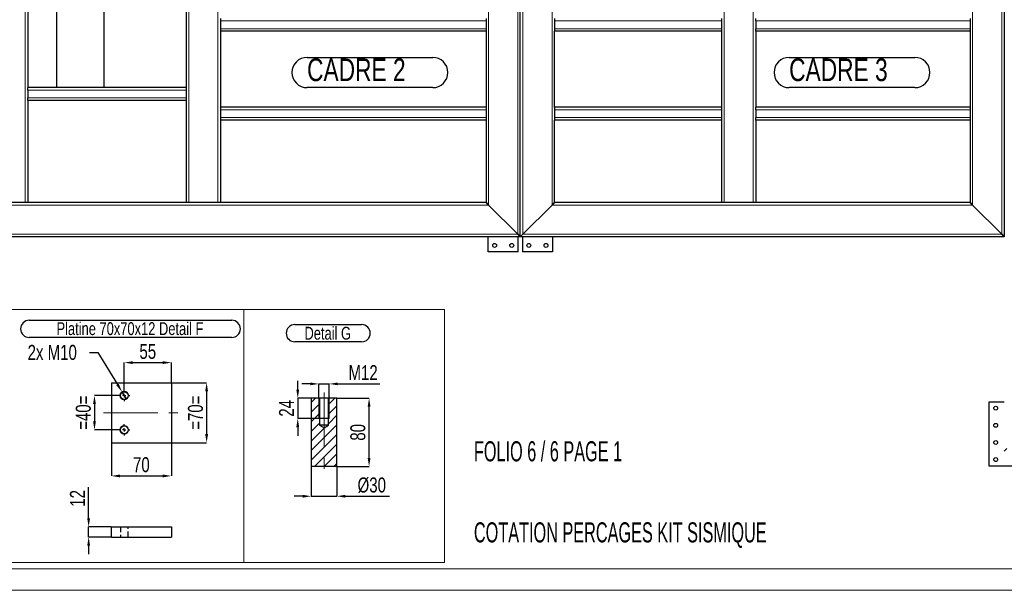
# Model space of a CAD drawing. Header units: millimetres. Extents: x 0 to 1712, y 0 to 594.
# Tile 4 of 18: x 317 to 547, y 0 to 133. Entities that reach past the tile are written whole.
import ezdxf

# ---------------------------------------------------------------- set-up
doc = ezdxf.new("R2010")
doc.units = ezdxf.units.MM
doc.header["$PDSIZE"] = -1
doc.linetypes.add('CENTERX2', pattern=[20.32, 12.7, -2.54, 2.54, -2.54])
doc.linetypes.add('HIDDEN', pattern=[1.905, 1.27, -0.635])
for name, color, linetype in [('COTES', 1, 'Continuous'), ('NOTES', 6, 'Continuous'), ('TRAIT-FINS', 9, 'Continuous'), ('TRAIT-MIXTES', 3, 'CENTERX2'), ('TRAIT-TIRET', 2, 'HIDDEN')]:
    doc.layers.add(name, color=color, linetype=linetype)
doc.layers.add('TRAIT-FORT', color=4, linetype='Continuous', lineweight=25)
doc.styles.add('SLDTEXTSTYLE0', font='TXT', dxfattribs={"width": 0.75})
doc.styles.add('SLDTEXTSTYLE1', font='TXT', dxfattribs={"width": 0.605})
doc.dimstyles.new('SLDDIMSTYLE3', dxfattribs={"dimtxt": 3.5, "dimasz": 2, "dimexe": 0, "dimexo": 0.0625, "dimgap": 0.875, "dimtad": 0, "dimtih": 1, "dimtoh": 1, "dimdec": 0, "dimlfac": 5, "dimrnd": 1e-09, "dimzin": 12, "dimdsep": 46, "dimtxsty": 'SLDTEXTSTYLE0', "dimblk1": 'NONE', "dimsah": 1, "dimcen": 0, "dimadec": 0, "dimazin": 3, "dimtfac": 1, "dimtdec": 0, "dimtmove": 0, "dimatfit": 3, "dimldrblk": 'NONE', "dimfxl": 1, "dimfrac": 2, "dimtolj": 1, "dimtzin": 12, "dimarcsym": 0})
doc.dimstyles.new('SLDDIMSTYLE4', dxfattribs={"dimtxt": 3.5, "dimasz": 2, "dimexe": 0, "dimexo": 0.0625, "dimgap": 0.875, "dimtad": 1, "dimdec": 0, "dimlfac": 5, "dimrnd": 1e-09, "dimzin": 12, "dimdsep": 46, "dimtxsty": 'SLDTEXTSTYLE0', "dimsah": 1, "dimcen": 0.09, "dimadec": 0, "dimazin": 3, "dimtfac": 1, "dimtdec": 0, "dimtmove": 0, "dimatfit": 0, "dimfxl": 1, "dimfrac": 2, "dimtolj": 1, "dimtzin": 12, "dimarcsym": 0})
doc.dimstyles.new('SLDDIMSTYLE5', dxfattribs={"dimtxt": 3.5, "dimasz": 2, "dimexe": 0, "dimexo": 0.0625, "dimgap": 0.875, "dimtad": 1, "dimdec": 0, "dimlfac": 5, "dimrnd": 1e-09, "dimzin": 12, "dimdsep": 46, "dimtxsty": 'SLDTEXTSTYLE0', "dimsah": 1, "dimcen": 0.09, "dimadec": 0, "dimazin": 3, "dimtfac": 1, "dimtdec": 0, "dimtofl": 0, "dimtmove": 0, "dimatfit": 3, "dimfxl": 1, "dimfrac": 2, "dimtolj": 1, "dimtzin": 12, "dimarcsym": 0})

# ---------------------------------------------------------------- blocks, each defined once
blk = doc.blocks.new('SW_NOTE_1')
at = {"layer": 'NOTES', "color": 0, "char_height": 4.6921, "attachment_point": 1, "style": 'SLDTEXTSTYLE1'}
for s, insert in [('FOLIO 6 / 6 PAGE 1', (0, 6.05)), ('COTATION PERCAGES KIT SISMIQUE', (0, -12.88))]:
    blk.add_mtext(s, dxfattribs=dict(at, insert=insert))
blk = doc.blocks.new('SW_NOTE_6')
at = {"layer": 'NOTES', "color": 0}
for p, q in [((0, 7.06), (29.34, 7.06)), ((29.34, 0), (0, 0))]:
    blk.add_line(p, q, dxfattribs=at)
for centre, start, end in [((0, 3.53), 90, 270), ((29.34, 3.53), 270, 90)]:
    blk.add_arc(centre, 3.53, start, end, dxfattribs=at)
at = {"layer": 'NOTES', "color": 0, "insert": (0, 6.82), "char_height": 5.292, "attachment_point": 1, "style": 'SLDTEXTSTYLE0'}
blk.add_mtext('CADRE 2', dxfattribs=at)
blk = doc.blocks.new('SW_NOTE_7')
at = {"layer": 'NOTES', "color": 0}
for p, q in [((0, 7.06), (29.34, 7.06)), ((29.34, 0), (0, 0))]:
    blk.add_line(p, q, dxfattribs=at)
for centre, start, end in [((0, 3.53), 90, 270), ((29.34, 3.53), 270, 90)]:
    blk.add_arc(centre, 3.53, start, end, dxfattribs=at)
at = {"layer": 'NOTES', "color": 0, "insert": (0, 6.82), "char_height": 5.292, "attachment_point": 1, "style": 'SLDTEXTSTYLE0'}
blk.add_mtext('CADRE 3', dxfattribs=at)
blk = doc.blocks.new('_D_57')
at = {"layer": 'COTES', "color": 0, "lineweight": -2, "transparency": 16777216}
for p, q in [((333.31, 55.54), (335.31, 55.54)), ((335.31, 55.54), (339.88, 48.03)), ((341.95, 44.61), (340.92, 46.32))]:
    blk.add_line(p, q, dxfattribs=at)
at = {"layer": 'COTES', "color": 0, "transparency": 16777216}
blk.add_solid([(340.16, 48.2), (339.59, 47.85), (340.92, 46.32)], dxfattribs=at)
at = {"layer": 'Defpoints', "color": 0, "transparency": 16777216}
for p in [(340.92, 46.32), (341.95, 44.61)]:
    blk.add_point(p, dxfattribs=at)
at = {"layer": 'COTES', "color": 0, "transparency": 16777216, "insert": (318.87, 57.29), "char_height": 3.5, "attachment_point": 1, "style": 'SLDTEXTSTYLE0'}
blk.add_mtext('\\A1;2x M10', dxfattribs=at)
blk = doc.blocks.new('_None')
blk = doc.blocks.new('_D_58')
at = {"layer": 'COTES', "color": 0, "lineweight": -2, "transparency": 16777216}
for p, q in [((340.07, 45.46), (334.49, 45.46)), ((334.49, 43.46), (334.49, 39.46)), ((340.07, 37.46), (334.49, 37.46))]:
    blk.add_line(p, q, dxfattribs=at)
at = {"layer": 'COTES', "color": 0, "transparency": 16777216}
for points in [[(334.15, 43.46), (334.82, 43.46), (334.49, 45.46)], [(334.15, 39.46), (334.82, 39.46), (334.49, 37.46)]]:
    blk.add_solid(points, dxfattribs=at)
at = {"layer": 'Defpoints', "color": 0, "transparency": 16777216}
for p in [(340.14, 45.46), (334.49, 37.46), (340.14, 37.46)]:
    blk.add_point(p, dxfattribs=at)
at = {"layer": 'COTES', "color": 0, "transparency": 16777216, "insert": (330.11, 41.46), "char_height": 3.5, "attachment_point": 2, "rotation": 90, "style": 'SLDTEXTSTYLE0'}
blk.add_mtext('\\A1;=40=', dxfattribs=at)
blk = doc.blocks.new('_D_59')
at = {"layer": 'COTES', "color": 0, "lineweight": -2, "transparency": 16777216}
for p, q in [((352.5, 48.46), (360.67, 48.46)), ((360.67, 46.46), (360.67, 36.46)), ((352.5, 34.46), (360.67, 34.46))]:
    blk.add_line(p, q, dxfattribs=at)
at = {"layer": 'COTES', "color": 0, "transparency": 16777216}
for points in [[(360.34, 46.46), (361.01, 46.46), (360.67, 48.46)], [(360.34, 36.46), (361.01, 36.46), (360.67, 34.46)]]:
    blk.add_solid(points, dxfattribs=at)
at = {"layer": 'Defpoints', "color": 0, "transparency": 16777216}
for p in [(352.44, 48.46), (352.44, 34.46), (360.67, 34.46)]:
    blk.add_point(p, dxfattribs=at)
at = {"layer": 'COTES', "color": 0, "transparency": 16777216, "insert": (356.3, 41.46), "char_height": 3.5, "attachment_point": 2, "rotation": 90, "style": 'SLDTEXTSTYLE0'}
blk.add_mtext('\\A1;=70=', dxfattribs=at)
blk = doc.blocks.new('_D_60')
at = {"layer": 'COTES', "color": 0, "lineweight": -2, "transparency": 16777216}
for p, q in [((341.44, 46.83), (341.44, 53.16)), ((343.44, 53.16), (350.44, 53.16)), ((352.44, 48.53), (352.44, 53.16))]:
    blk.add_line(p, q, dxfattribs=at)
at = {"layer": 'COTES', "color": 0, "transparency": 16777216}
for points in [[(343.44, 53.49), (343.44, 52.82), (341.44, 53.16)], [(350.44, 53.49), (350.44, 52.82), (352.44, 53.16)]]:
    blk.add_solid(points, dxfattribs=at)
at = {"layer": 'Defpoints', "color": 0, "transparency": 16777216}
for p in [(352.44, 53.16), (352.44, 48.46), (341.44, 46.76)]:
    blk.add_point(p, dxfattribs=at)
at = {"layer": 'COTES', "color": 0, "transparency": 16777216, "insert": (346.94, 57.53), "char_height": 3.5, "attachment_point": 2, "style": 'SLDTEXTSTYLE0'}
blk.add_mtext('\\A1;55', dxfattribs=at)
blk = doc.blocks.new('_D_61')
at = {"layer": 'COTES', "color": 0, "lineweight": -2, "transparency": 16777216}
for p, q in [((338.44, 34.4), (338.44, 26.7)), ((352.44, 34.4), (352.44, 26.7)), ((340.44, 26.7), (350.44, 26.7))]:
    blk.add_line(p, q, dxfattribs=at)
at = {"layer": 'COTES', "color": 0, "transparency": 16777216}
for points in [[(340.44, 27.03), (340.44, 26.37), (338.44, 26.7)], [(350.44, 27.03), (350.44, 26.37), (352.44, 26.7)]]:
    blk.add_solid(points, dxfattribs=at)
at = {"layer": 'Defpoints', "color": 0, "transparency": 16777216}
for p in [(338.44, 34.46), (352.44, 34.46), (352.44, 26.7)]:
    blk.add_point(p, dxfattribs=at)
at = {"layer": 'COTES', "color": 0, "transparency": 16777216, "insert": (345.44, 31.08), "char_height": 3.5, "attachment_point": 2, "style": 'SLDTEXTSTYLE0'}
blk.add_mtext('\\A1;70', dxfattribs=at)
blk = doc.blocks.new('SW_NOTE_15')
at = {"layer": 'NOTES', "color": 0}
for p, q in [((-0.08, 4.32), (47.22, 4.32)), ((47.22, 0.3), (-0.08, 0.3))]:
    blk.add_line(p, q, dxfattribs=at)
for centre, start, end in [((-0.08, 2.31), 90, 270), ((47.22, 2.31), 270, 90)]:
    blk.add_arc(centre, 2.01, start, end, dxfattribs=at)
at = {"layer": 'NOTES', "color": 0, "insert": (23.44, 3.87), "char_height": 3, "attachment_point": 2, "style": 'SLDTEXTSTYLE0'}
blk.add_mtext('Platine 70x70x12 Detail F', dxfattribs=at)
blk = doc.blocks.new('SW_CENTERMARKSYMBOL_51')
at = {"layer": 'TRAIT-MIXTES', "color": 0}
for p, q in [((-0.8, 0), (-1.3, 0)), ((0, 0), (-0.4, 0)), ((0, 0.8), (0, 1.3)), ((0, 0), (0, 0.4)), ((0, 0), (0, -0.4)), ((0, 0), (0.4, 0)), ((0.8, 0), (1.3, 0)), ((0, -0.8), (0, -1.3))]:
    blk.add_line(p, q, dxfattribs=at)
blk = doc.blocks.new('SW_CENTERMARKSYMBOL_52')
at = {"layer": 'TRAIT-MIXTES', "color": 0}
for p, q in [((-0.8, 0), (-1.3, 0)), ((0, 0), (-0.4, 0)), ((0, 0.8), (0, 1.3)), ((0, 0), (0, 0.4)), ((0, 0), (0, -0.4)), ((0, 0), (0.4, 0)), ((0.8, 0), (1.3, 0)), ((0, -0.8), (0, -1.3))]:
    blk.add_line(p, q, dxfattribs=at)
blk = doc.blocks.new('_D_62')
at = {"layer": 'COTES', "color": 0, "lineweight": -2, "transparency": 16777216}
for p, q in [((385.08, 28.81), (385.08, 21.96)), ((391.08, 28.81), (391.08, 21.96)), ((383.08, 21.96), (381.08, 21.96)), ((385.08, 21.96), (391.08, 21.96)), ((393.08, 21.96), (403.39, 21.96))]:
    blk.add_line(p, q, dxfattribs=at)
at = {"layer": 'COTES', "color": 0, "transparency": 16777216}
for points in [[(383.08, 22.29), (383.08, 21.63), (385.08, 21.96)], [(393.08, 22.29), (393.08, 21.63), (391.08, 21.96)]]:
    blk.add_solid(points, dxfattribs=at)
at = {"layer": 'Defpoints', "color": 0, "transparency": 16777216}
for p in [(385.08, 28.88), (391.08, 28.88), (385.08, 21.96)]:
    blk.add_point(p, dxfattribs=at)
at = {"layer": 'COTES', "color": 0, "transparency": 16777216, "insert": (399.23, 26.34), "char_height": 3.5, "attachment_point": 2, "style": 'SLDTEXTSTYLE0'}
blk.add_mtext('\\A1;%%c30', dxfattribs=at)
blk = doc.blocks.new('_D_63')
at = {"layer": 'COTES', "color": 0, "lineweight": -2, "transparency": 16777216}
for p, q in [((391.14, 44.88), (398.6, 44.88)), ((398.6, 30.88), (398.6, 42.88)), ((391.14, 28.88), (398.6, 28.88))]:
    blk.add_line(p, q, dxfattribs=at)
at = {"layer": 'COTES', "color": 0, "transparency": 16777216}
for points in [[(398.27, 42.88), (398.93, 42.88), (398.6, 44.88)], [(398.27, 30.88), (398.93, 30.88), (398.6, 28.88)]]:
    blk.add_solid(points, dxfattribs=at)
at = {"layer": 'Defpoints', "color": 0, "transparency": 16777216}
for p in [(391.08, 44.88), (398.6, 44.88), (391.08, 28.88)]:
    blk.add_point(p, dxfattribs=at)
at = {"layer": 'COTES', "color": 0, "transparency": 16777216, "insert": (394.22, 36.88), "char_height": 3.5, "attachment_point": 2, "rotation": 90, "style": 'SLDTEXTSTYLE0'}
blk.add_mtext('\\A1;80', dxfattribs=at)
blk = doc.blocks.new('_D_64')
at = {"layer": 'COTES', "color": 0, "lineweight": -2, "transparency": 16777216}
for p, q in [((381.95, 46.88), (381.95, 48.88)), ((389.21, 44.88), (381.95, 44.88)), ((381.95, 44.88), (381.95, 40.08)), ((389.21, 40.08), (381.95, 40.08)), ((381.95, 38.08), (381.95, 36.08))]:
    blk.add_line(p, q, dxfattribs=at)
at = {"layer": 'COTES', "color": 0, "transparency": 16777216}
for points in [[(381.61, 46.88), (382.28, 46.88), (381.95, 44.88)], [(381.61, 38.08), (382.28, 38.08), (381.95, 40.08)]]:
    blk.add_solid(points, dxfattribs=at)
at = {"layer": 'Defpoints', "color": 0, "transparency": 16777216}
for p in [(389.28, 44.88), (381.95, 40.08), (389.28, 40.08)]:
    blk.add_point(p, dxfattribs=at)
at = {"layer": 'COTES', "color": 0, "transparency": 16777216, "insert": (377.57, 42.48), "char_height": 3.5, "attachment_point": 2, "rotation": 90, "style": 'SLDTEXTSTYLE0'}
blk.add_mtext('\\A1;24', dxfattribs=at)
blk = doc.blocks.new('_D_65')
at = {"layer": 'COTES', "color": 0, "lineweight": -2, "transparency": 16777216}
for p, q in [((384.88, 48.19), (382.88, 48.19)), ((386.88, 44.94), (386.88, 48.19)), ((386.88, 48.19), (389.28, 48.19)), ((389.28, 44.94), (389.28, 48.19)), ((391.28, 48.19), (401.15, 48.19))]:
    blk.add_line(p, q, dxfattribs=at)
at = {"layer": 'COTES', "color": 0, "transparency": 16777216}
for points in [[(384.88, 48.52), (384.88, 47.86), (386.88, 48.19)], [(391.28, 48.52), (391.28, 47.86), (389.28, 48.19)]]:
    blk.add_solid(points, dxfattribs=at)
at = {"layer": 'Defpoints', "color": 0, "transparency": 16777216}
for p in [(389.28, 48.19), (386.88, 44.88), (389.28, 44.88)]:
    blk.add_point(p, dxfattribs=at)
at = {"layer": 'COTES', "color": 0, "transparency": 16777216, "insert": (397.21, 52.57), "char_height": 3.5, "attachment_point": 2, "style": 'SLDTEXTSTYLE0'}
blk.add_mtext('\\A1;M12', dxfattribs=at)
blk = doc.blocks.new('SW_NOTE_16')
at = {"layer": 'NOTES', "color": 0}
for p, q in [((-0.05, 4.39), (15.55, 4.39)), ((15.55, 0.36), (-0.05, 0.36))]:
    blk.add_line(p, q, dxfattribs=at)
for centre, start, end in [((-0.05, 2.37), 90, 270), ((15.55, 2.37), 270, 90)]:
    blk.add_arc(centre, 2.01, start, end, dxfattribs=at)
at = {"layer": 'NOTES', "color": 0, "insert": (7.64, 3.87), "char_height": 3, "attachment_point": 2, "style": 'SLDTEXTSTYLE0'}
blk.add_mtext('Detail G', dxfattribs=at)
blk = doc.blocks.new('_D_76')
at = {"layer": 'COTES', "color": 0, "lineweight": -2, "transparency": 16777216}
for p, q in [((333.13, 16.83), (333.13, 24.08)), ((338.37, 14.83), (333.13, 14.83)), ((333.13, 12.43), (333.13, 14.83)), ((338.37, 12.43), (333.13, 12.43)), ((333.13, 10.43), (333.13, 8.43))]:
    blk.add_line(p, q, dxfattribs=at)
at = {"layer": 'COTES', "color": 0, "transparency": 16777216}
for points in [[(332.79, 16.83), (333.46, 16.83), (333.13, 14.83)], [(332.79, 10.43), (333.46, 10.43), (333.13, 12.43)]]:
    blk.add_solid(points, dxfattribs=at)
at = {"layer": 'Defpoints', "color": 0, "transparency": 16777216}
for p in [(333.13, 14.83), (338.44, 14.83), (338.44, 12.43)]:
    blk.add_point(p, dxfattribs=at)
at = {"layer": 'COTES', "color": 0, "transparency": 16777216, "insert": (328.75, 21.46), "char_height": 3.5, "attachment_point": 2, "rotation": 90, "style": 'SLDTEXTSTYLE0'}
blk.add_mtext('\\A1;12', dxfattribs=at)

msp = doc.modelspace()

# ---------------------------------------------------------------- hatches: boundary and pattern name
at = {"layer": 'TRAIT-FINS'}
h = msp.add_hatch(dxfattribs=at)
h.set_pattern_fill('ANSI31', color=256, scale=0.5, angle=3e-322, style=0)
h.paths.add_polyline_path([(387.03, 44.88), (385.08, 44.88), (385.08, 28.88), (391.08, 28.88), (391.08, 44.88), (389.13, 44.88), (389.13, 38.58), (388.08, 37.95), (387.03, 38.58)], flags=0)

# ---------------------------------------------------------------- linework, layer by layer
at = {"lineweight": 18}
for p, q in [((312.71, 65.56), (369.39, 65.56)), ((369.39, 6.51), (369.39, 65.56)), ((369.39, 65.56), (416.24, 65.56)), ((369.39, 65.56), (369.39, 6.51)), ((416.24, 65.56), (416.24, 6.51)), ((836, 5), (5, 5)), ((312.71, 6.51), (369.39, 6.51)), ((369.39, 6.51), (416.24, 6.51)), ((841, 0), (0, 0))]:
    msp.add_line(p, q, dxfattribs=at)
at = {"layer": 'TRAIT-FINS', "lineweight": 18}
for p, q in [((433.31, 313.92), (433.31, 83.12)), ((434.51, 83.12), (434.51, 313.92)), ((546.31, 313.92), (546.31, 83.12)), ((318.31, 306.52), (318.31, 90.52)), ((356.51, 306.52), (356.51, 90.52)), ((363.31, 306.52), (363.31, 90.52)), ((426.51, 307.12), (426.51, 89.92)), ((441.31, 89.92), (441.31, 307.12)), ((481.51, 306.52), (481.51, 90.52)), ((488.31, 306.52), (488.31, 90.52)), ((539.51, 307.12), (539.51, 89.92)), ((425.91, 132.92), (363.91, 132.92)), ((425.91, 131.12), (363.91, 131.12)), ((480.91, 132.92), (441.91, 132.92)), ((480.91, 131.12), (441.91, 131.12)), ((538.91, 132.92), (488.91, 132.92)), ((538.91, 131.12), (488.91, 131.12)), ((355.91, 116.75), (318.91, 116.75)), ((355.91, 114.95), (318.91, 114.95)), ((425.91, 112.17), (363.91, 112.17)), ((425.91, 110.37), (363.91, 110.37)), ((480.91, 112.17), (441.91, 112.17)), ((480.91, 110.37), (441.91, 110.37)), ((538.91, 112.17), (488.91, 112.17)), ((538.91, 110.37), (488.91, 110.37)), ((426.51, 89.92), (278.31, 89.92)), ((539.51, 89.92), (441.31, 89.92)), ((433.31, 83.12), (271.51, 83.12)), ((546.31, 83.12), (434.51, 83.12)), ((386.88, 44.88), (386.88, 40.08)), ((389.28, 44.88), (389.28, 40.08)), ((386.88, 40.08), (389.28, 40.08))]:
    msp.add_line(p, q, dxfattribs=at)
for centre in [(341.44, 45.46), (341.44, 37.46)]:
    msp.add_circle(centre, 1, dxfattribs=at)
at = {"layer": 'TRAIT-FORT', "lineweight": 25}
for p, q in [((433.91, 82.52), (433.91, 314.52)), ((546.91, 314.52), (546.91, 82.52)), ((318.91, 139.35), (318.91, 117.35)), ((325.71, 117.35), (325.71, 139.35)), ((336.71, 139.35), (336.71, 117.35)), ((355.91, 139.35), (355.91, 117.35)), ((363.91, 133.52), (363.91, 132.92)), ((425.91, 133.52), (425.91, 132.92)), ((441.91, 133.52), (441.91, 132.92)), ((480.91, 133.52), (480.91, 132.92)), ((488.91, 132.92), (488.91, 133.52)), ((538.91, 133.52), (538.91, 132.92)), ((363.91, 132.92), (363.91, 131.12)), ((363.91, 131.12), (363.91, 130.52)), ((425.91, 132.92), (425.91, 131.12)), ((425.91, 131.12), (425.91, 130.52)), ((441.91, 132.92), (441.91, 131.12)), ((441.91, 131.12), (441.91, 130.52)), ((480.91, 132.92), (480.91, 131.12)), ((480.91, 131.12), (480.91, 130.52)), ((488.91, 132.92), (488.91, 131.12)), ((488.91, 130.52), (488.91, 131.12)), ((538.91, 132.92), (538.91, 131.12)), ((538.91, 131.12), (538.91, 130.52)), ((363.91, 130.52), (363.91, 112.77)), ((425.91, 130.52), (363.91, 130.52)), ((425.91, 130.52), (425.91, 112.77)), ((441.91, 112.77), (441.91, 130.52)), ((480.91, 130.52), (441.91, 130.52)), ((480.91, 130.52), (480.91, 112.77)), ((488.91, 130.52), (488.91, 112.77)), ((538.91, 130.52), (488.91, 130.52)), ((538.91, 130.52), (538.91, 112.77)), ((325.71, 117.35), (318.91, 117.35)), ((318.91, 116.75), (318.91, 117.35)), ((336.71, 117.35), (325.71, 117.35)), ((355.91, 117.35), (336.71, 117.35)), ((355.91, 117.35), (355.91, 116.75)), ((318.91, 116.75), (318.91, 114.95)), ((318.91, 114.35), (318.91, 114.95)), ((355.91, 116.75), (355.91, 114.95)), ((355.91, 114.95), (355.91, 114.35)), ((318.91, 114.35), (318.91, 90.52)), ((355.91, 114.35), (318.91, 114.35)), ((355.91, 114.35), (355.91, 90.52)), ((425.91, 112.77), (363.91, 112.77)), ((363.91, 112.77), (363.91, 112.17)), ((425.91, 112.77), (425.91, 112.17)), ((441.91, 112.77), (441.91, 112.17)), ((480.91, 112.77), (441.91, 112.77)), ((480.91, 112.77), (480.91, 112.17)), ((488.91, 112.17), (488.91, 112.77)), ((538.91, 112.77), (488.91, 112.77)), ((538.91, 112.77), (538.91, 112.17)), ((363.91, 112.17), (363.91, 110.37)), ((363.91, 110.37), (363.91, 109.77)), ((425.91, 112.17), (425.91, 110.37)), ((425.91, 110.37), (425.91, 109.77)), ((441.91, 112.17), (441.91, 110.37)), ((441.91, 110.37), (441.91, 109.77)), ((480.91, 112.17), (480.91, 110.37)), ((480.91, 110.37), (480.91, 109.77)), ((488.91, 112.17), (488.91, 110.37)), ((488.91, 109.77), (488.91, 110.37)), ((538.91, 112.17), (538.91, 110.37)), ((538.91, 110.37), (538.91, 109.77)), ((363.91, 109.77), (363.91, 90.52)), ((425.91, 109.77), (363.91, 109.77)), ((425.91, 109.77), (425.91, 90.52)), ((441.91, 90.52), (441.91, 109.77)), ((480.91, 109.77), (441.91, 109.77)), ((480.91, 109.77), (480.91, 90.52)), ((488.91, 109.77), (488.91, 90.52)), ((538.91, 109.77), (488.91, 109.77)), ((538.91, 109.77), (538.91, 90.52)), ((318.31, 90.52), (311.51, 90.52)), ((318.91, 90.52), (318.31, 90.52)), ((355.91, 90.52), (318.91, 90.52)), ((356.51, 90.52), (355.91, 90.52)), ((363.31, 90.52), (356.51, 90.52)), ((363.91, 90.52), (363.31, 90.52)), ((425.91, 90.52), (363.91, 90.52)), ((426.51, 89.92), (425.91, 90.52)), ((425.91, 90.52), (426.51, 89.92)), ((433.31, 83.12), (426.51, 89.92)), ((441.31, 89.92), (434.51, 83.12)), ((441.91, 90.52), (441.31, 89.92)), ((441.31, 89.92), (441.91, 90.52)), ((480.91, 90.52), (441.91, 90.52)), ((481.51, 90.52), (480.91, 90.52)), ((488.31, 90.52), (481.51, 90.52)), ((488.91, 90.52), (488.31, 90.52)), ((538.91, 90.52), (488.91, 90.52)), ((539.51, 89.92), (538.91, 90.52)), ((538.91, 90.52), (539.51, 89.92)), ((546.31, 83.12), (539.51, 89.92)), ((433.91, 82.52), (433.31, 83.12)), ((433.31, 83.12), (433.91, 82.52)), ((434.51, 83.12), (433.91, 82.52)), ((433.91, 82.52), (434.51, 83.12)), ((546.91, 82.52), (546.31, 83.12)), ((546.31, 83.12), (546.91, 82.52)), ((433.91, 82.52), (270.91, 82.52)), ((426.41, 79.02), (426.41, 82.52)), ((433.41, 79.02), (433.41, 82.52)), ((546.91, 82.52), (433.91, 82.52)), ((434.41, 82.52), (434.41, 79.02)), ((441.41, 82.52), (441.41, 79.02)), ((433.41, 79.02), (426.41, 79.02)), ((441.41, 79.02), (434.41, 79.02)), ((338.44, 48.46), (352.44, 48.46)), ((338.44, 48.46), (338.44, 34.46)), ((352.44, 48.46), (352.44, 34.46)), ((385.08, 44.88), (385.08, 28.88)), ((387.03, 44.88), (385.08, 44.88)), ((387.03, 44.88), (387.03, 38.58)), ((389.13, 44.88), (387.03, 44.88)), ((389.13, 38.58), (389.13, 44.88)), ((391.08, 44.88), (389.13, 44.88)), ((391.08, 28.88), (391.08, 44.88)), ((543.41, 29.02), (543.41, 44.02)), ((543.41, 44.02), (546.91, 44.02)), ((387.03, 38.58), (388.08, 37.95)), ((389.13, 38.58), (387.03, 38.58)), ((388.08, 37.95), (389.13, 38.58)), ((338.44, 34.46), (352.44, 34.46)), ((546.91, 32.52), (547.51, 33.12)), ((391.08, 28.88), (385.08, 28.88)), ((558.41, 29.02), (543.41, 29.02)), ((338.44, 12.43), (338.44, 14.83)), ((338.44, 14.83), (352.44, 14.83)), ((352.44, 14.83), (352.44, 12.43)), ((338.44, 12.43), (352.44, 12.43))]:
    msp.add_line(p, q, dxfattribs=at)
for centre, radius in [((427.91, 80.52), 0.45), ((431.91, 80.52), 0.45), ((435.91, 80.52), 0.45), ((439.91, 80.52), 0.45), ((341.44, 45.46), 0.9), ((544.91, 42.52), 0.45), ((341.44, 37.46), 0.9), ((544.91, 38.52), 0.45), ((544.91, 34.52), 0.45), ((544.91, 30.52), 0.45)]:
    msp.add_circle(centre, radius, dxfattribs=at)
at = {"layer": 'TRAIT-MIXTES', "lineweight": 18}
for p, q in [((388.08, 46.15), (388.08, 25.92)), ((336.58, 41.46), (353.93, 41.46))]:
    msp.add_line(p, q, dxfattribs=at)
at = {"layer": 'TRAIT-TIRET'}
for p, q in [((340.54, 14.83), (340.54, 12.43)), ((342.34, 12.43), (342.34, 14.83))]:
    msp.add_line(p, q, dxfattribs=at)

# ---------------------------------------------------------------- block references
at = {"layer": 'NOTES'}
for name, p in [('SW_NOTE_6', (384.13, 117.35)), ('SW_NOTE_7', (496.68, 117.35)), ('SW_NOTE_15', (319.33, 58.72)), ('SW_NOTE_16', (381.31, 57.65)), ('SW_NOTE_1', (423.08, 28.75))]:
    msp.add_blockref(name, p, dxfattribs=at)
at = {"layer": 'TRAIT-MIXTES'}
for name, p in [('SW_CENTERMARKSYMBOL_52', (341.44, 45.46)), ('SW_CENTERMARKSYMBOL_51', (341.44, 37.46))]:
    msp.add_blockref(name, p, dxfattribs=at)

# ---------------------------------------------------------------- dimensions: what is measured, and where the dimension line sits
at = {"layer": 'COTES'}
for base, p1, p2, picture, middle in [((352.44, 53.16), (341.44, 46.76), (352.44, 48.46), '_D_60', (346.94, 53.16)), ((352.44, 26.7), (338.44, 34.46), (352.44, 34.46), '_D_61', (345.44, 26.7))]:
    dim = msp.add_linear_dim(base=base, p1=p1, p2=p2, dimstyle='SLDDIMSTYLE5', dxfattribs=at)
    dim.commit()
    dim.dimension.update_dxf_attribs({"geometry": picture, "text_midpoint": middle, "dimtype": 160})
dim = msp.add_diameter_dim_2p(p1=(341.95, 44.61), p2=(340.92, 46.32), text='2x M<>', dimstyle='SLDDIMSTYLE3', override={"dimpost": '<>'}, dxfattribs=at)
dim.commit()
dim.dimension.update_dxf_attribs({"geometry": '_D_57', "text_midpoint": (325.65, 55.54), "dimtype": 163})
for base, p1, p2, text, picture, middle in [((389.28, 48.19), (386.88, 44.88), (389.28, 44.88), 'M12', '_D_65', (397.21, 48.19)), ((385.08, 21.96), (391.08, 28.88), (385.08, 28.88), '%%c<>', '_D_62', (399.23, 21.96))]:
    dim = msp.add_linear_dim(base=base, p1=p1, p2=p2, text=text, dimstyle='SLDDIMSTYLE4', dxfattribs=at)
    dim.commit()
    dim.dimension.update_dxf_attribs({"geometry": picture, "text_midpoint": middle, "dimtype": 160})
for base, p1, p2, dimstyle, picture, middle in [((360.67, 34.46), (352.44, 48.46), (352.44, 34.46), 'SLDDIMSTYLE5', '_D_59', (360.67, 41.46)), ((334.49, 37.46), (340.14, 45.46), (340.14, 37.46), 'SLDDIMSTYLE4', '_D_58', (334.49, 41.46))]:
    dim = msp.add_linear_dim(base=base, p1=p1, p2=p2, angle=90, text='=<>=', dimstyle=dimstyle, dxfattribs=at)
    dim.commit()
    dim.dimension.update_dxf_attribs({"geometry": picture, "text_midpoint": middle, "dimtype": 160})
for base, p1, p2, dimstyle, picture, middle in [((381.95, 40.08), (389.28, 44.88), (389.28, 40.08), 'SLDDIMSTYLE4', '_D_64', (381.95, 42.48)), ((398.6, 44.88), (391.08, 28.88), (391.08, 44.88), 'SLDDIMSTYLE5', '_D_63', (398.6, 36.88)), ((333.13, 14.83), (338.44, 12.43), (338.44, 14.83), 'SLDDIMSTYLE4', '_D_76', (333.13, 21.46))]:
    dim = msp.add_linear_dim(base=base, p1=p1, p2=p2, angle=90, dimstyle=dimstyle, dxfattribs=at)
    dim.commit()
    dim.dimension.update_dxf_attribs({"geometry": picture, "text_midpoint": middle, "dimtype": 160})

doc.saveas('drawing.dxf')
